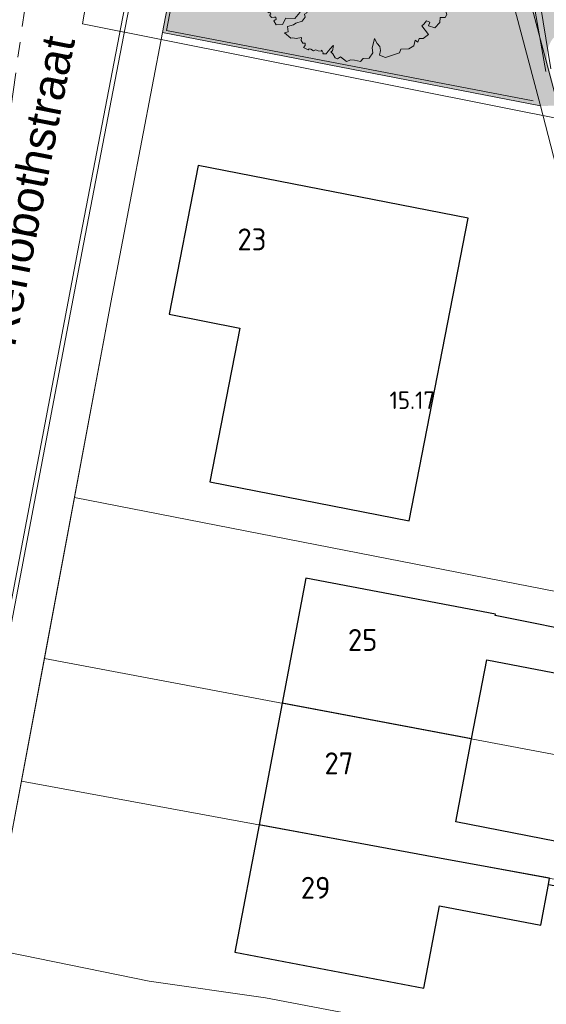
# Model space of a CAD drawing. Header units: metres. Extents: x 174255 to 175175, y 462028 to 462911.
# Tile 57 of 256: x 174428 to 174452, y 462553 to 462597. Entities that reach past the tile are written whole.
import ezdxf

# ---------------------------------------------------------------- set-up
doc = ezdxf.new("R2010")
doc.units = ezdxf.units.M
doc.linetypes.add('RI-GWA', pattern=[18.450000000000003, 6, -1.8, 1.75, -1.8, 1.75, -1.8, 1.75, -1.8])
for name, color, linetype, lineweight in [('B-ME-AL-PEIL_MAAIVELD-T20', 8, 'Continuous', 20), ('B-ME-GK-BESCHOEIING_DAMWAND_HOUT-G', 8, 'GK-BESCHOEIING', 18), ('B-ME-GR-BOOM-S', 8, 'Continuous', 20), ('B-ME-WH-WATERGANG_SLOOT_BODEM-G', 8, 'Continuous', 20), ('B-WE-OG-BEBOUWING-G', 8, 'Continuous', 30), ('B-WE-OG-BEBOUWING_HUISNUMMER-T20', 8, 'Continuous', 20), ('B-WE-OG-BOS-G', 8, 'Continuous', 20), ('B-WE-OG-STRAATNAAM-T30', 8, 'Continuous', 20), ('B-WE-OG-TERREINAFSCHEIDING-G', 8, 'IE-TERREINAFSCHEIDING-KUNSTMATIG-DICHT', 20), ('B-WE-OG-WEG_VERHARD_OPEN -G', 8, 'Continuous', 20), ('B-WE-RI-GWA-G', 8, 'RI-GWA', 20), ('B-XX-KG-GRENS_PERCEEL-G', 213, 'Continuous', 20), ('N-WE-AL-WERKGRENS-G', 173, 'AL-WERKGRENS', 20), ('N-WE-GR-PLANTVAK-V', 86, 'Continuous', 25)]:
    doc.layers.add(name, color=color, linetype=linetype, lineweight=lineweight)
doc.layers.add('N-WE-GR-GRAS_BERM-NECTAR-ONDER-MAAIMES-V', color=7, linetype='Continuous', lineweight=25, true_color=0xd1ffa3)
doc.styles.add('NLCS-ISO-M500-T20', font='NLCS-ISO.ttf', dxfattribs={"height": 1})
doc.styles.add('NLCS-ISO-M500-T30', font='NLCS-ISO.ttf', dxfattribs={"height": 1.5})
doc.linetypes.add('AL-WERKGRENS', pattern='A,10,[106,Afdeling.shx,S=1,R=0,X=0,Y=0],-2', length=12)
doc.linetypes.add('GK-BESCHOEIING', pattern='A,30,-5,[1,NLCS.SHX,S=1,R=0,X=0,Y=0],-5', length=40)
doc.linetypes.add('IE-TERREINAFSCHEIDING-KUNSTMATIG-DICHT', pattern='A,8,-1,[82,NLCS.SHX,S=0.75,R=90,X=0,Y=0],-1', length=10)

# ---------------------------------------------------------------- blocks, each defined once
blk = doc.blocks.new('boom')
blk.add_lwpolyline([(-0.3058869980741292, 1.961443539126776), (-0.367967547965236, 2.058375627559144), (-0.4348348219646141, 2.112359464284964), (-0.4631247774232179, 2.207472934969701), (-0.5531377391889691, 2.307727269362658), (-0.6209857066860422, 2.375745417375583), (-0.7266629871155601, 2.320002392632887), (-0.8640880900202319, 2.305284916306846), (-0.9726863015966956, 2.266609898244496), (-0.9458113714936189, 2.227808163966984), (-1.008520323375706, 2.215868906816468), (-1.03390285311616, 2.221838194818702), (-1.086159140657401, 2.23527011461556), (-1.117513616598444, 2.197960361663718), (-1.084666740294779, 2.169604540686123), (-1.135430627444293, 2.169604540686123), (-1.165292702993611, 2.165127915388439), (-1.249446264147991, 2.128632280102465), (-1.21374823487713, 2.083561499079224), (-1.238172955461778, 2.046001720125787), (-1.294538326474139, 2.021588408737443), (-1.271991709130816, 1.976517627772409), (-1.266355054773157, 1.907032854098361), (-1.228778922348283, 1.87322959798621), (-1.330235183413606, 1.893887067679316), (-1.364053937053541, 1.910788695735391), (-1.358417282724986, 1.967127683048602), (-1.424176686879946, 1.937080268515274), (-1.482420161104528, 1.940836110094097), (-1.493692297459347, 1.976517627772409), (-1.572603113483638, 1.910788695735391), (-1.514359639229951, 1.867595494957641), (-1.570723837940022, 1.860083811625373), (-1.615815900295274, 1.843182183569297), (-1.638361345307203, 1.865717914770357), (-1.702241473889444, 1.803745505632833), (-1.679694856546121, 1.732382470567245), (-1.763198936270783, 1.76855995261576), (-1.851489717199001, 1.662658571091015), (-1.745539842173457, 1.645008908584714), (-1.784387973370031, 1.57793787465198), (-1.85502083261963, 1.59911855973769), (-1.918591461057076, 1.595588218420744), (-1.900932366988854, 1.475567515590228), (-1.890337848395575, 1.47203717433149), (-1.943312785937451, 1.436737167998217), (-2.006882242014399, 1.450857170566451), (-2.02807127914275, 1.401436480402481), (-1.918591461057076, 1.352016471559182), (-1.794983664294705, 1.295535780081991), (-1.625464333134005, 1.267295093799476), (-1.636060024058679, 1.168454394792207), (-1.590148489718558, 1.140214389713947), (-1.505388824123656, 1.09432404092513), (-1.410034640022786, 1.111974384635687), (-1.304084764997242, 1.076673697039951), (-1.26170551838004, 1.006073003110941), (-1.349996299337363, 1.020193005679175), (-1.417098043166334, 1.059023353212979), (-1.473604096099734, 1.023723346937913), (-1.660781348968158, 0.9248826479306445), (-1.706692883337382, 1.101384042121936), (-1.752603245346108, 1.143744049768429), (-1.862084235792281, 1.073144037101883), (-1.939780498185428, 1.179044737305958), (-2.021009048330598, 1.207284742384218), (-2.112830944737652, 1.207284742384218), (-2.157668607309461, 1.233627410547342), (-2.207795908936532, 1.145943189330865), (-2.162274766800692, 1.111974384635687), (-2.179932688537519, 1.055493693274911), (-2.211717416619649, 1.041373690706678), (-2.265102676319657, 1.033418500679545), (-2.306358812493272, 0.9604088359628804), (-2.285881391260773, 0.9001723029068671), (-2.335325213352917, 0.8507516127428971), (-2.36357765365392, 0.8260412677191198), (-2.23643874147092, 0.7201405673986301), (-2.282350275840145, 0.6777805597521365), (-2.352983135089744, 0.6601302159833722), (-2.42008370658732, 0.6989605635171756), (-2.44127391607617, 0.5859991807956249), (-2.423615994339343, 0.5789391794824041), (-2.374173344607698, 0.5683495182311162), (-2.38476786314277, 0.5048088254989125), (-2.356514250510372, 0.4730384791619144), (-2.374173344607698, 0.3741977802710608), (-2.465995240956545, 0.3035970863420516), (-2.427147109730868, 0.236526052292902), (-2.437742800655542, 0.2012260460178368), (-2.508375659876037, 0.1518053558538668), (-2.487185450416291, 0.02472465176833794), (-2.448337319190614, 0.0106046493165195), (-2.416176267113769, -0.03011826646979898), (-2.416176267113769, -0.1056329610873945), (-2.442840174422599, -0.123401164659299), (-2.460616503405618, -0.1767057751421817), (-2.438396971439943, -0.2344522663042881), (-2.433952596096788, -0.2966413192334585), (-2.398399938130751, -0.2833149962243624), (-2.322850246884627, -0.2433367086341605), (-2.296186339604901, -0.2078003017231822), (-2.247301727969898, -0.2655467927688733), (-2.162863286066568, -0.2744312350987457), (-2.170781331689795, -0.412212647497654), (-2.219308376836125, -0.4221115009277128), (-2.295564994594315, -0.3943947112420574), (-2.347062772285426, -0.448839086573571), (-2.426291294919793, -0.4369604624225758), (-2.417377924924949, -0.5220912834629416), (-2.34508267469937, -0.5537682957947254), (-2.393609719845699, -0.6111823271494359), (-2.349044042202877, -0.6398890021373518), (-2.333198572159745, -0.7101722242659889), (-2.355987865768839, -0.7674179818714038), (-2.336416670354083, -0.8247080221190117), (-2.272109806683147, -0.8247080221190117), (-2.109946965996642, -0.8903817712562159), (-2.049833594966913, -0.8288998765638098), (-1.946385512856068, -0.8219134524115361), (-1.868099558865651, -0.7562390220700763), (-1.954772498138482, -0.8764089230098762), (-2.02606890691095, -0.8764089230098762), (-2.084783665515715, -0.9672351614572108), (-2.196619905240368, -0.9462752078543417), (-2.251139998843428, -1.030114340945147), (-2.214793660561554, -1.112556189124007), (-2.14674231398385, -1.126996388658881), (-2.119881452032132, -1.18313371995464), (-2.127207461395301, -1.255135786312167), (-2.094242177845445, -1.306391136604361), (-2.061276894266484, -1.301509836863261), (-2.033195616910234, -1.347883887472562), (-2.006334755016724, -1.373511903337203), (-1.983137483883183, -1.367409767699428), (-1.962381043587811, -1.402801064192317), (-1.996567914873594, -1.423547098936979), (-1.952614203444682, -1.480904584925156), (-1.881799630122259, -1.473582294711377), (-1.851276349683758, -1.476023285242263), (-1.84517192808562, -1.523617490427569), (-1.869590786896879, -1.535821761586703), (-1.89523006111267, -1.555347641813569), (-1.84293977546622, -1.650591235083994), (-1.701030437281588, -1.636952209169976), (-1.624783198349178, -1.495622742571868), (-1.419942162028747, -1.506018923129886), (-1.30532276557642, -1.364175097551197), (-1.231639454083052, -1.225058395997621), (-1.02696254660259, -1.195052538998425), (-0.9341758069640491, -1.083213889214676), (-0.8714082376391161, -0.9904691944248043), (-0.9478207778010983, -1.181413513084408), (-1.013317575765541, -1.26324698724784), (-1.100645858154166, -1.265974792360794), (-1.141581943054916, -1.377813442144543), (-1.196161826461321, -1.405091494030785), (-1.185246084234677, -1.473285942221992), (-1.253470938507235, -1.566029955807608), (-1.395380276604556, -1.609674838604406), (-1.449211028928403, -1.651869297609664), (-1.586414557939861, -1.683966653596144), (-1.572767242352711, -1.806074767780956), (-1.651909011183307, -1.830624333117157), (-1.512728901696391, -1.953374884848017), (-1.463606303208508, -1.94246366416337), (-1.389922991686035, -1.958829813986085), (-1.264387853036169, -1.937008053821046), (-1.274154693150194, -2.007791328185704), (-1.235320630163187, -2.06854835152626), (-1.186353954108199, -2.065173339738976), (-1.179600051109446, -2.117492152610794), (-1.220123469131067, -2.164747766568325), (-1.117126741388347, -2.220442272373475), (-1.091799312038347, -2.19850197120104), (-1.051275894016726, -2.200189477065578), (-0.9955564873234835, -2.244070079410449), (-0.9499673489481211, -2.220442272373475), (-0.8891822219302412, -2.242381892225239), (-0.8199550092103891, -2.252508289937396), (-0.8030696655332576, -2.225505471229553), (-0.7743658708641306, -2.28626249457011), (-0.7777434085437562, -2.306515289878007), (-0.7000729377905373, -2.313265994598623), (-0.6561731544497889, -2.252508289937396), (-0.5481107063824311, -2.129306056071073), (-0.5362910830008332, -2.119179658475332), (-0.5582409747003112, -2.244070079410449), (-0.5970762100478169, -2.262634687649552), (-0.5514870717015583, -2.309890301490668), (-0.4958825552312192, -2.403423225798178), (-0.4448970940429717, -2.420410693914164), (-0.3735162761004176, -2.376242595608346), (-0.2409529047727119, -2.488361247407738), (-0.1389796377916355, -2.447590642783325), (-0.05400308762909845, -2.457783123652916), (0.0785602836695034, -2.488361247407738), (0.1431426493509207, -2.41361570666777), (0.2791058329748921, -2.410218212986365), (0.3599697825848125, -2.285145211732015), (0.3450814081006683, -2.174336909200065), (0.3782689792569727, -2.059551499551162), (0.3982423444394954, -1.961784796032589), (0.4636675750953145, -2.077842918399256), (0.519553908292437, -2.138910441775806), (0.5372727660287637, -2.232924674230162), (0.5124666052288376, -2.340019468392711), (0.6494309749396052, -2.392442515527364), (0.9663755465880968, -2.28754941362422), (1.000460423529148, -2.199785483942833), (1.181574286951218, -2.196114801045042), (1.293255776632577, -2.126619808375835), (1.326109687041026, -1.995529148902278), (1.392091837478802, -2.040497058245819), (1.416086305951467, -1.956557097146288), (1.509061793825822, -1.956557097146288), (1.632029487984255, -1.8666219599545), (1.47607071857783, -1.668764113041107), (1.524057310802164, -1.632790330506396), (1.587187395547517, -1.556243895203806), (1.665020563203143, -1.590820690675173), (1.632029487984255, -1.674759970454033), (1.775952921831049, -1.717929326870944), (1.890494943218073, -1.594280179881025), (1.896397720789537, -1.480046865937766), (2.008382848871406, -1.480046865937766), (2.048199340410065, -1.412886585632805), (2.000917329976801, -1.286028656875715), (2.092993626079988, -1.310902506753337), (2.130321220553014, -1.261154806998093), (2.172626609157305, -1.221355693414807), (2.115390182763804, -1.149220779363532), (2.182581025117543, -1.096985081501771), (2.272168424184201, -1.069623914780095), (2.239817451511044, -0.9427659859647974), (2.304519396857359, -0.9203794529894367), (2.29207725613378, -0.8930176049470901), (2.080550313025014, -0.8656557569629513), (2.06810817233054, -0.7387978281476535), (1.854092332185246, -0.7910335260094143), (1.744596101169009, -0.7562097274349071), (1.65749759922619, -0.644276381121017), (1.450948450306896, -0.6393017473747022), (1.736858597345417, -0.6042783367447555), (1.796356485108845, -0.6887898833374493), (1.868380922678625, -0.6919203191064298), (1.927878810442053, -0.6418387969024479), (2.059401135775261, -0.7013102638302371), (2.159608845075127, -0.544807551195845), (2.316183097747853, -0.6105385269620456), (2.397601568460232, -0.5667178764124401), (2.428917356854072, -0.4884665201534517), (2.403849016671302, -0.3588439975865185), (2.471286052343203, -0.2970555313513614), (2.465665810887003, -0.2408834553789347), (2.431196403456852, -0.1345072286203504), (2.458827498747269, -0.0654611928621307), (2.48093214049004, -0.00746263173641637), (2.42566994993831, 0.03672726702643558), (2.44224813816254, 0.1416769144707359), (2.469879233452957, 0.1913905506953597), (2.458827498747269, 0.3073876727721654), (2.381459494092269, 0.3046258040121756), (2.265409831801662, 0.3791955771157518), (2.182516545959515, 0.3791955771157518), (2.35935485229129, 0.4316704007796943), (2.445011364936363, 0.4316704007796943), (2.431196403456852, 0.4896696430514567), (2.380280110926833, 0.6839297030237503), (2.325674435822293, 0.6644365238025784), (2.274970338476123, 0.7502056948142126), (2.232065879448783, 0.7852924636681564), (2.130657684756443, 0.7580028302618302), (2.255468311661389, 0.9568301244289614), (2.247667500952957, 1.027004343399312), (2.200863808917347, 1.097179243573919), (2.107255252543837, 1.143962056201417), (1.916137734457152, 1.077686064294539), (1.877133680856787, 0.9607290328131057), (1.830329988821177, 0.8710616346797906), (1.670414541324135, 0.8866559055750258), (1.533902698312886, 0.7657999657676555), (1.697717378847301, 0.9841204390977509), (1.818628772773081, 0.9880186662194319), (1.845931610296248, 1.151759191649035), (1.900536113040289, 1.198542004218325), (1.998045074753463, 1.22193341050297), (2.017222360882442, 1.394816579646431), (1.920916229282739, 1.451441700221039), (1.912237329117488, 1.565008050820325), (1.781351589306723, 1.716587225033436), (1.70282295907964, 1.706775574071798), (1.570305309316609, 1.760739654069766), (1.462328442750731, 1.741116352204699), (1.393614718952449, 1.824515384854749), (1.413246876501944, 1.903007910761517), (1.408339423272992, 2.006030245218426), (1.348060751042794, 2.065731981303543), (1.279852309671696, 2.105967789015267), (1.188162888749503, 2.123849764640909), (1.163563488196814, 2.169674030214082), (1.084173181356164, 2.192027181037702), (1.018201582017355, 2.250144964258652), (0.9432849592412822, 2.259085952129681), (0.8782699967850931, 2.241509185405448), (0.9028096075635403, 2.123770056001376), (0.8635452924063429, 2.084523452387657), (0.745752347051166, 2.020747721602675), (0.6623150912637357, 2.059994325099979), (0.6837140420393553, 2.248067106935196), (0.4365452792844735, 2.192450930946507), (0.495441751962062, 2.285661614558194), (0.4709009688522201, 2.423024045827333), (0.3187523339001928, 2.457364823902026), (0.2794880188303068, 2.413212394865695), (0.1567864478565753, 2.413212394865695), (0.08316527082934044, 2.462270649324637), (0.02917742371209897, 2.418118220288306), (-0.05691346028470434, 2.454903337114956), (-0.1622366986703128, 2.452458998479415), (-0.3862238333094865, 2.424999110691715), (-0.3586719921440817, 2.258476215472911), (-0.2992636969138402, 2.118135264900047), (-0.3058869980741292, 1.961443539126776)])
blk.add_circle((0, 0), 0.12)

msp = doc.modelspace()

# ---------------------------------------------------------------- hatches: boundary and pattern name
at = {"layer": 'N-WE-GR-GRAS_BERM-NECTAR-ONDER-MAAIMES-V', "transparency": 33554559}
h = msp.add_hatch(color=256, dxfattribs=at)
h.dxf.hatch_style = 1
edge = h.paths.add_edge_path()
edge.add_line((174451.55, 462593.507), (174452.3756626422, 462593.5137308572))
edge.add_line((174452.3756626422, 462593.5137308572), (174451.874273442, 462595.4498633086))
edge.add_arc((174453.1327595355, 462595.7757662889), 1.299999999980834, 14.518618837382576, 194.5186188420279, ccw=False)
edge.add_line((174454.3912456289, 462596.101669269), (174454.9177042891, 462594.0687301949))
edge.add_line((174454.9177042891, 462594.0687301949), (174462.5609829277, 462587.9717294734))
edge.add_arc((174468.7969370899, 462595.7892019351), 10.00000000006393, 231.4208311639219, 265.2385246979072)
edge.add_line((174467.966859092, 462585.8237129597), (174470.4501510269, 462585.6168665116))
edge.add_arc((174469.7030808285, 462576.6479264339), 8.999999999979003, 3.0890956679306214, 85.23852469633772, ccw=False)
edge.add_line((174478.6900033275, 462577.1329253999), (174479.1990056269, 462567.7012264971))
edge.add_arc((174491.4891771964, 462568.3644925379), 12.30805585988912, 183.0890956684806, 234.1526042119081)
edge.add_arc((174469.6405202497, 462538.1233414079), 24.99999999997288, 41.671035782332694, 54.15260421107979, ccw=False)
edge.add_line((174488.3148796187, 462554.7446621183), (174491.7982687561, 462550.831010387))
edge.add_arc((174484.3285250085, 462544.1824821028), 10.00000000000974, 0.11168364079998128, 41.67103578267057, ccw=False)
edge.add_line((174494.3285060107, 462544.201974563), (174494.3530917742, 462531.5890377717))
edge.add_arc((174514.3530537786, 462531.628022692), 20.00000000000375, 180.1116836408, 200.1280481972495)
edge.add_line((174495.5745356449, 462524.7456352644), (174496.7901663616, 462521.4288002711))
edge.add_arc((174478.0116482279, 462514.5464128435), 20.00000000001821, -7.255982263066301, 20.128048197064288, ccw=False)
edge.add_arc((174517.6913189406, 462509.4943110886), 20.00000000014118, 172.7440177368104, 195.3369620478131)
edge.add_arc((174472.3651303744, 462497.0630348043), 26.99999999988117, -57.697869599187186, 15.33696204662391, ccw=False)
edge.add_line((174486.7934923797, 462474.2415017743), (174462.5468900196, 462458.9121741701))
edge.add_line((174462.5468900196, 462458.9121741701), (174463.6867683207, 462454.7762875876))
edge.add_line((174463.6867683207, 462454.7762875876), (174484.6251514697, 462460.5470475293))
edge.add_line((174484.6251514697, 462460.5470475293), (174500.7641837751, 462465.0259726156))
edge.add_line((174500.7641837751, 462465.0259726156), (174499.8438915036, 462468.3669805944))
edge.add_arc((174514.9512371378, 462472.5283515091), 15.66999999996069, 131.7648477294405, 195.4004041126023, ccw=False)
edge.add_line((174504.5138422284, 462484.2163662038), (174501.3189315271, 462543.8708265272))
edge.add_line((174501.3189315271, 462543.8708265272), (174476.2659198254, 462595.3048206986))
edge.add_arc((174468.5022701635, 462614.4614023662), 20.66999944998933, 224.819030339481, 292.06139497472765, ccw=False)
edge.add_arc((174444.6898391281, 462590.7989217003), 12.90000000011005, 44.8190316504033, 70.3154492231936)
edge.add_line((174449.0350930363, 462602.9450638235), (174451.55, 462593.507))
at = {"layer": 'N-WE-GR-PLANTVAK-V'}
h = msp.add_hatch(color=256, dxfattribs=at)
h.dxf.hatch_style = 1
edge = h.paths.add_edge_path()
edge.add_arc((174444.6898391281, 462590.7989216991), 12.90000000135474, 70.31544922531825, 87.2533835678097)
edge.add_line((174445.3079960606, 462603.6841024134), (174435.7962013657, 462604.1404236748))
edge.add_line((174435.7962013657, 462604.1404236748), (174435.6244873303, 462603.2433982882))
edge.add_line((174435.6244873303, 462603.2433982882), (174434.2989999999, 462596.8510000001))
edge.add_line((174434.2989999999, 462596.8510000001), (174451.55, 462593.507))
edge.add_line((174451.55, 462593.507), (174449.0350930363, 462602.9450638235))

# ---------------------------------------------------------------- linework, layer by layer
at = {"layer": 'B-ME-GK-BESCHOEIING_DAMWAND_HOUT-G'}
msp.add_line((174451.7867671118, 462595.0773157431), (174451.2590822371, 462598.0850486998), dxfattribs=at)
at = {"layer": 'B-ME-WH-WATERGANG_SLOOT_BODEM-G'}
msp.add_lwpolyline([(174452.0131563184, 462595.1989521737), (174451.2000170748, 462600.2446038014)], dxfattribs=at)
at = {"layer": 'B-WE-OG-BEBOUWING-G'}
for p, q in [((174439.756, 462566.2530000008), (174438.7, 462560.7010000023)), ((174448.4010000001, 462564.6220000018), (174439.756, 462566.2530000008))]:
    msp.add_line(p, q, dxfattribs=at)
for points in [[(174448.239, 462588.3810000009), (174435.92, 462590.7850000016), (174434.599, 462584.0030000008), (174437.828, 462583.3729999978), (174436.459, 462576.3470000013), (174445.547, 462574.5730000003), (174448.239, 462588.3810000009)], [(174448.4010000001, 462564.6220000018), (174449.091, 462568.2260000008), (174453.61, 462567.3700000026), (174454.03, 462569.3400000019), (174449.479, 462570.2550000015), (174449.49, 462570.3119999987), (174440.8410000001, 462571.9590000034), (174439.756, 462566.2530000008)], [(174451.905, 462557.9810000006), (174455.23, 462557.4100000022), (174455.274, 462557.6380000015), (174455.59, 462559.2900000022), (174452.273, 462559.9570000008), (174452.27, 462559.9399999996), (174447.677, 462560.8450000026), (174448.4010000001, 462564.6220000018)], [(174438.7, 462560.7010000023), (174437.596, 462554.8990000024), (174446.224, 462553.2540000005), (174446.942, 462557.0030000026), (174451.56, 462556.1300000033), (174451.905, 462557.9810000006)], [(174451.905, 462557.9810000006), (174451.958, 462558.2680000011), (174447.346, 462559.1140000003), (174438.7, 462560.7010000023)]]:
    msp.add_lwpolyline(points, dxfattribs=at)
at = {"layer": 'B-WE-OG-BOS-G'}
msp.add_lwpolyline([(174437.2217741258, 462611.2874821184), (174434.4701773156, 462596.94733762), (174451.2059313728, 462593.7429659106)], dxfattribs=at)
at = {"layer": 'B-WE-OG-TERREINAFSCHEIDING-G', "ltscale": 0.5}
msp.add_lwpolyline([(174476.337, 462500.0000000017), (174469.2750000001, 462527.7549999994), (174459.725, 462565.1340000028), (174453.449, 462589.3689999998), (174449.825, 462602.9930000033)], dxfattribs=at)
at = {"layer": 'B-WE-OG-WEG_VERHARD_OPEN -G'}
for points in [[(174438.321, 462611.630000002), (174435.6085642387, 462611.6530355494, 0.3619482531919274), (174435.1133322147, 462611.2475673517), (174430.49, 462587.2300000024), (174424.55, 462556.0360000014)], [(174424.7464696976, 462555.9985879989), (174430.6864322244, 462587.1923912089), (174435.3097278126, 462611.2097682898, -0.3619489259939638), (174435.6068677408, 462611.4530492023), (174438.3192677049, 462611.4300075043)]]:
    msp.add_lwpolyline(points, format="xyb", dxfattribs=at)
for points in [[(174437.0917791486, 462611.4403362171), (174434.2990000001, 462596.8510000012)], [(174434.2990000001, 462596.8510000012), (174431.94, 462584.529999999), (174427.31, 462559.7899999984), (174426.567, 462555.7080000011)]]:
    msp.add_lwpolyline(points, dxfattribs=at)
at = {"layer": 'B-WE-RI-GWA-G', "ltscale": 0.4}
msp.add_line((174431.658, 462624.249), (174427.006, 462590.749), dxfattribs=at)
at = {"layer": 'B-XX-KG-GRENS_PERCEEL-G', "flags": 128}
for points in [[(174451.55, 462593.507), (174448.39, 462605.366), (174448.227, 462605.977)], [(174451.55, 462593.507), (174434.299, 462596.851), (174431.94, 462584.53), (174430.275, 462575.636)], [(174457.545, 462570.32), (174451.55, 462593.507)], [(174430.275, 462575.636), (174428.903, 462568.301)], [(174457.545, 462570.32), (174430.275, 462575.636)], [(174428.903, 462568.301), (174427.853, 462562.691)], [(174459.537, 462562.712), (174455.735, 462563.238), (174428.903, 462568.301)], [(174427.853, 462562.691), (174427.31, 462559.79), (174426.445, 462555.04)], [(174461.212, 462556.505), (174452.246, 462558.215), (174427.853, 462562.691)], [(174463.512, 462548.149), (174438.987, 462552.813), (174433.689, 462553.565), (174426.445, 462555.04)]]:
    msp.add_lwpolyline(points, dxfattribs=at)
at = {"layer": 'N-WE-AL-WERKGRENS-G', "flags": 128}
msp.add_lwpolyline([(174681.5973007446, 462243.5125462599), (174681.058, 462261.019), (174682.966, 462284.801), (174683.583, 462297.765), (174686.249, 462320.652), (174688.507, 462336.11), (174690.024, 462341.923), (174715.341, 462404.33), (174717.601, 462411.68), (174737.648, 462460.859), (174741.719, 462470.505), (174748.8174954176, 462487.3586613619), (174674.4426188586, 462494.0136810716, 0.04199874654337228), (174666.0577772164, 462494.0580673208), (174643.5965542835, 462492.2877370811, -0.02119842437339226), (174639.3615599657, 462492.1340915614), (174613.9155730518, 462492.2899863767), (174609.2232672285, 462496.2598588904), (174608.9575721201, 462517.182709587), (174610.5956108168, 462533.7283149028), (174610.9540414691, 462546.9261407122), (174609.5377019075, 462546.9261407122), (174609.5576061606, 462563.2145506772), (174618.4041220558, 462564.58360208), (174617.8821627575, 462574.521242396), (174609.6591004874, 462573.6964514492), (174609.1962527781, 462609.6936768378), (174614.4864065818, 462610.5266680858), (174612.9706969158, 462619.9735749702), (174609.0880396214, 462619.5310938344), (174608.9272320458, 462630.6163253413), (174611.9378306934, 462638.3239748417), (174653.3349444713, 462646.1372608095), (174694.6818985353, 462654.970900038), (174753.65584954, 462669.6940842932), (174754.2374067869, 462666.5807575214), (174760.4149001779, 462667.3878026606), (174761.8521453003, 462678.247315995), (174772.3394313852, 462679.7783996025), (174801.2688373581, 462672.4202533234), (174803.3914212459, 462678.6153061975), (174801.3912631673, 462679.5941639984), (174797.2767374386, 462686.2291198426), (174795.7751198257, 462697.8273500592), (174787.848539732, 462696.8455267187), (174788.4591136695, 462691.5931226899), (174783.4545685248, 462686.9545733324), (174765.0261672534, 462688.3792341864), (174763.0242693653, 462691.2723908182), (174740.9829572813, 462686.155677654), (174741.9639806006, 462681.4808580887), (174695.5872891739, 462670.3409632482), (174674.2147626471, 462665.2945028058), (174611.4374820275, 462653.0732600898), (174598.8645312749, 462662.13523327), (174595.0223441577, 462656.9130516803), (174598.2662547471, 462653.8008350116), (174601.5634410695, 462645.0663725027), (174585.1842807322, 462641.5586732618), (174585.8464585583, 462637.5875608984), (174468.1056243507, 462610.7709373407), (174467.2560214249, 462614.5686403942), (174459.4445290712, 462613.0280098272), (174458.9501893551, 462618.3943176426), (174449.1204393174, 462618.0455648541), (174449.2902757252, 462624.9096309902), (174429.9505628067, 462629.3682605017), (174428.4125051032, 462620.5774745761), (174434.3719258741, 462618.9092756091), (174430.6410069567, 462597.2567441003), (174453.0229303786, 462592.7961489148), (174457.7870609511, 462586.5717323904), (174474.7794898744, 462527.6626612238), (174488.3963974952, 462479.3962233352), (174491.1789970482, 462461.4260860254), (174515.9643294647, 462468.2096916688), (174535.6773629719, 462396.0507231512), (174500.8343877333, 462386.5209101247), (174501.8615933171, 462382.6610135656), (174505.4836250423, 462383.6990470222), (174513.3867074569, 462351.3168631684), (174573.0903066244, 462348.6251340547), (174564.8637000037, 462275.1553162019), (174544.951, 462280.682), (174541.1711676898, 462282.4329223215), (174531.995, 462278.877), (174531.51, 462278.619), (174530.322, 462277.987), (174523.197, 462274.196), (174512.77, 462266.76), (174511.323, 462265.728), (174510.321, 462265.106), (174492.908, 462254.307), (174458.682, 462233.081), (174433.0178788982, 462217.3395679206), (174430.6775455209, 462218.3936992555), (174424.1837800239, 462214.1380009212), (174422.6535519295, 462205.2010971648), (174428.0210119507, 462195.9942083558), (174430.5816283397, 462197.2740921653), (174431.8292734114, 462199.5886350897), (174481.4636288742, 462229.3806376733), (174511.7460260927, 462247.9955950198), (174520.1082227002, 462251.9168407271), (174528.9933470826, 462255.0447097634), (174538.3891990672, 462257.2736030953), (174544.5280939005, 462258.2922262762), (174554.3216816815, 462259.2606468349), (174563.5931634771, 462259.1911823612), (174572.8653587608, 462258.1660508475), (174582.1605825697, 462256.1491685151), (174620.668, 462248.404), (174620.813, 462250.715), (174679.071, 462234.3), (174681.5973007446, 462243.5125462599)], format="xyb", dxfattribs=at)

# ---------------------------------------------------------------- block references
at = {"layer": 'B-ME-GR-BOOM-S', "xscale": 2, "yscale": 2}
msp.add_blockref('boom', (174443.1694311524, 462600.501893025), dxfattribs=at)

# ---------------------------------------------------------------- texts
at = {"layer": 'B-ME-AL-PEIL_MAAIVELD-T20', "style": 'NLCS-ISO-M500-T20'}
msp.add_text('15.17', height=0.8, dxfattribs=at).set_placement((174444.6541911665, 462579.6780302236))
at = {"layer": 'B-WE-OG-BEBOUWING_HUISNUMMER-T20', "style": 'NLCS-ISO-M500-T20'}
for s, p in [('23', (174437.713, 462586.9160000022)), ('25', (174442.754, 462568.6390000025)), ('27', (174441.684, 462563.0100000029)), ('29', (174440.604, 462557.3330000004))]:
    msp.add_text(s, height=1, dxfattribs=at).set_placement(p)
at = {"layer": 'B-WE-OG-STRAATNAAM-T30', "insert": (174427.5683691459, 462582.4556445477), "char_height": 1.5, "width": 21, "attachment_point": 7, "rotation": 78.89999999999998, "style": 'NLCS-ISO-M500-T30'}
msp.add_mtext('{\\fArial|b0|i0;Rehobothstraat}', dxfattribs=at)

doc.saveas('drawing.dxf')
